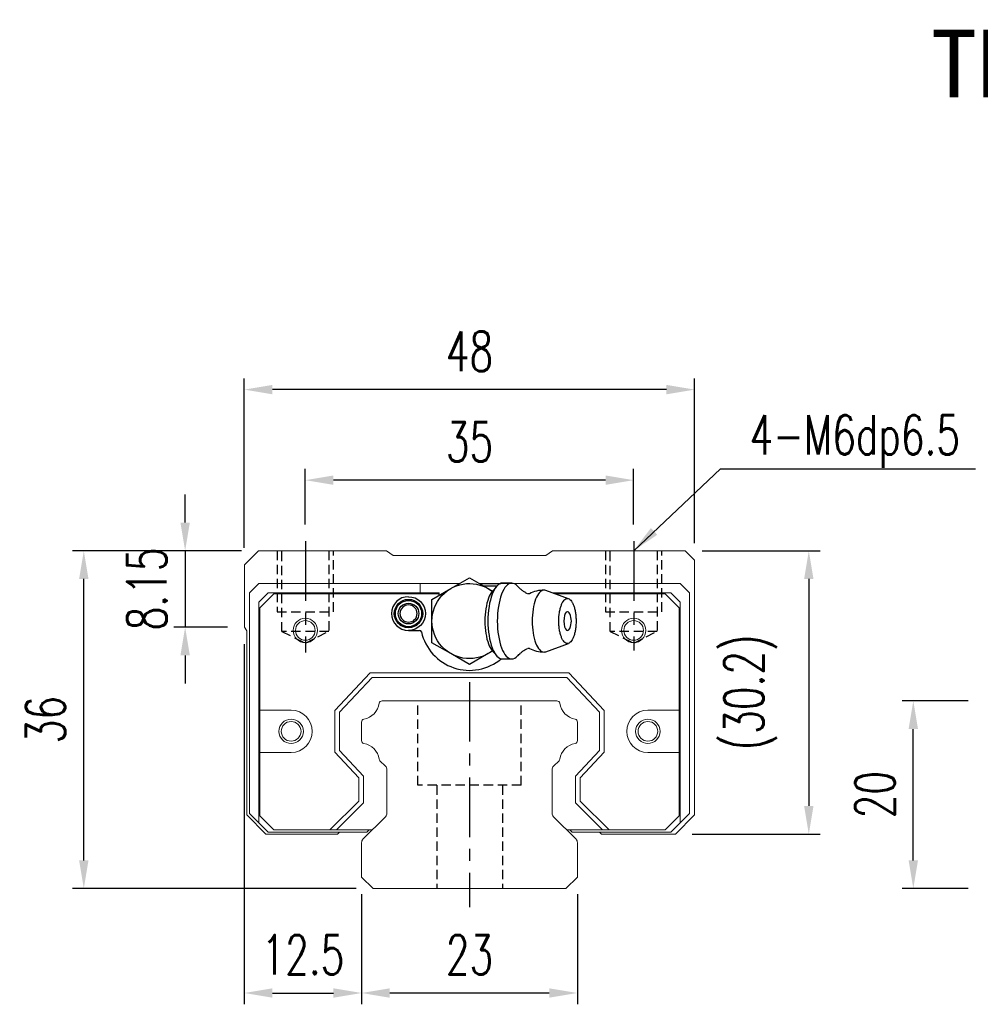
# Model space of a CAD drawing. Header units: millimetres. Extents: x 46 to 338, y 99 to 208.
# Tile 1 of 51: x 46 to 148, y 104 to 208. Entities that reach past the tile are written whole.
import ezdxf
from ezdxf.enums import TextEntityAlignment as Align

# ---------------------------------------------------------------- set-up
doc = ezdxf.new("R2010")
doc.units = ezdxf.units.MM
doc.header["$PDSIZE"] = -1
doc.linetypes.add('CENTER', pattern=[10.16, 6.35, -1.27, 1.27, -1.27])
doc.linetypes.add('DASHED', pattern=[0.75, 0.5, -0.25])
for name, color, linetype in [('2', 7, 'Continuous'), ('CHA', 7, 'Continuous'), ('CL', 1, 'CENTER'), ('DIM', 4, 'Continuous'), ('HID', 2, 'DASHED'), ('OUT', 3, 'Continuous')]:
    doc.layers.add(name, color=color, linetype=linetype)
doc.styles.add('DIM-7', font='SIMPLEX.shx', dxfattribs={"width": 0.7, "bigfont": 'chineset.shx'})
doc.styles.add('T', font='kaiu.ttf')
doc.dimstyles.new('CNS', dxfattribs={"dimtxt": 3.5, "dimasz": 2.5, "dimexe": 1, "dimexo": 1.5, "dimgap": 0.09, "dimtad": 0, "dimdsep": 46, "dimtxsty": 'DIM-7', "dimcen": 0.09, "dimclrd": 1, "dimclre": 1, "dimclrt": 4, "dimadec": 0, "dimazin": 0, "dimtfac": 1, "dimtix": 1, "dimtmove": 2, "dimatfit": 3, "dimfxl": 1, "dimtvp": 0.971429, "dimtolj": 1, "dimarcsym": 0})

# ---------------------------------------------------------------- blocks, each defined once
blk = doc.blocks.new('*D2')
at = {"layer": 'DEFPOINTS', "color": 0}
for p in [(140.9, 135.84), (148.56, 135.84), (148.56, 115.84)]:
    blk.add_point(p, dxfattribs=at)
at = {"layer": 'DIM', "color": 7, "lineweight": -2}
for p, q in [((146.76, 135.84), (139.7, 135.84)), ((140.9, 118.84), (140.9, 132.84)), ((146.76, 115.84), (139.7, 115.84))]:
    blk.add_line(p, q, dxfattribs=at)
at = {"layer": 'DIM', "color": 7}
for points in [[(140.4, 132.84), (141.4, 132.84), (140.9, 135.84)], [(140.4, 118.84), (141.4, 118.84), (140.9, 115.84)]]:
    blk.add_solid(points, dxfattribs=at)
at = {"layer": 'DIM', "color": 7, "insert": (136.82, 125.84), "char_height": 4.2, "attachment_point": 5, "rotation": 90, "style": 'DIM-7'}
blk.add_mtext('\\A1;20', dxfattribs=at)
blk = doc.blocks.new('*D18')
at = {"layer": 'DEFPOINTS', "color": 0}
for p in [(69.59, 169.01), (69.59, 150.34), (117.59, 150.84)]:
    blk.add_point(p, dxfattribs=at)
at = {"layer": 'DIM', "color": 7, "lineweight": -2}
for p, q in [((69.59, 152.14), (69.59, 170.21)), ((117.59, 152.64), (117.59, 170.21)), ((114.59, 169.01), (72.59, 169.01))]:
    blk.add_line(p, q, dxfattribs=at)
at = {"layer": 'DIM', "color": 7}
for points in [[(72.59, 169.51), (72.59, 168.51), (69.59, 169.01)], [(114.59, 169.51), (114.59, 168.51), (117.59, 169.01)]]:
    blk.add_solid(points, dxfattribs=at)
at = {"layer": 'DIM', "color": 7, "insert": (93.59, 173.09), "char_height": 4.2, "attachment_point": 5, "style": 'DIM-7'}
blk.add_mtext('\\A1;48', dxfattribs=at)
blk = doc.blocks.new('*D19')
at = {"layer": 'DEFPOINTS', "color": 0}
for p in [(76.09, 159.36), (76.09, 152.84), (111.09, 152.84)]:
    blk.add_point(p, dxfattribs=at)
at = {"layer": 'DIM', "color": 7, "lineweight": -2}
for p, q in [((76.09, 154.64), (76.09, 160.56)), ((111.09, 154.64), (111.09, 160.56)), ((108.09, 159.36), (79.09, 159.36))]:
    blk.add_line(p, q, dxfattribs=at)
at = {"layer": 'DIM', "color": 7}
for points in [[(79.09, 159.86), (79.09, 158.86), (76.09, 159.36)], [(108.09, 159.86), (108.09, 158.86), (111.09, 159.36)]]:
    blk.add_solid(points, dxfattribs=at)
at = {"layer": 'DIM', "color": 7, "insert": (93.59, 163.44), "char_height": 4.2, "attachment_point": 5, "style": 'DIM-7'}
blk.add_mtext('\\A1;35', dxfattribs=at)
blk = doc.blocks.new('*D20')
at = {"layer": 'DEFPOINTS', "color": 0}
for p in [(116.59, 151.84), (115.54, 121.64), (129.76, 121.64)]:
    blk.add_point(p, dxfattribs=at)
at = {"layer": 'DIM', "color": 7, "lineweight": -2}
for p, q in [((118.39, 151.84), (130.96, 151.84)), ((129.76, 148.84), (129.76, 124.64)), ((117.34, 121.64), (130.96, 121.64))]:
    blk.add_line(p, q, dxfattribs=at)
at = {"layer": 'DIM', "color": 7}
for points in [[(129.26, 148.84), (130.26, 148.84), (129.76, 151.84)], [(129.26, 124.64), (130.26, 124.64), (129.76, 121.64)]]:
    blk.add_solid(points, dxfattribs=at)
at = {"layer": 'DIM', "color": 7, "insert": (123.54, 136.74), "char_height": 4.2, "attachment_point": 5, "rotation": 90, "style": 'DIM-7'}
blk.add_mtext('\\A1;(30.2)', dxfattribs=at)
blk = doc.blocks.new('*D21')
at = {"layer": 'DEFPOINTS', "color": 0}
for p in [(82.09, 117.04), (105.09, 117.04), (82.09, 104.71)]:
    blk.add_point(p, dxfattribs=at)
at = {"layer": 'DIM', "color": 7, "lineweight": -2}
for p, q in [((82.09, 115.24), (82.09, 103.51)), ((105.09, 115.24), (105.09, 103.51)), ((102.09, 104.71), (85.09, 104.71))]:
    blk.add_line(p, q, dxfattribs=at)
at = {"layer": 'DIM', "color": 7}
for points in [[(85.09, 105.21), (85.09, 104.21), (82.09, 104.71)], [(102.09, 105.21), (102.09, 104.21), (105.09, 104.71)]]:
    blk.add_solid(points, dxfattribs=at)
at = {"layer": 'DIM', "color": 7, "insert": (93.59, 108.79), "char_height": 4.2, "attachment_point": 5, "style": 'DIM-7'}
blk.add_mtext('\\A1;23', dxfattribs=at)
blk = doc.blocks.new('*D22')
at = {"layer": 'DEFPOINTS', "color": 0}
for p in [(52.48, 151.84), (71.09, 151.84), (83.31, 115.84)]:
    blk.add_point(p, dxfattribs=at)
at = {"layer": 'DIM', "color": 7, "lineweight": -2}
for p, q in [((69.29, 151.84), (51.28, 151.84)), ((52.48, 118.84), (52.48, 148.84)), ((81.51, 115.84), (51.28, 115.84))]:
    blk.add_line(p, q, dxfattribs=at)
at = {"layer": 'DIM', "color": 7}
for points in [[(51.98, 148.84), (52.98, 148.84), (52.48, 151.84)], [(51.98, 118.84), (52.98, 118.84), (52.48, 115.84)]]:
    blk.add_solid(points, dxfattribs=at)
at = {"layer": 'DIM', "color": 7, "insert": (48.4, 133.84), "char_height": 4.2, "attachment_point": 5, "rotation": 90, "style": 'DIM-7'}
blk.add_mtext('\\A1;36', dxfattribs=at)
blk = doc.blocks.new('*D23')
at = {"layer": 'DEFPOINTS', "color": 0}
for p in [(71.09, 151.84), (63.28, 143.69), (69.59, 143.69)]:
    blk.add_point(p, dxfattribs=at)
at = {"layer": 'DIM', "color": 7, "lineweight": -2}
for p, q in [((63.28, 154.84), (63.28, 157.84)), ((69.29, 151.84), (62.08, 151.84)), ((63.28, 151.84), (63.28, 143.69)), ((67.79, 143.69), (62.08, 143.69)), ((63.28, 140.69), (63.28, 137.69))]:
    blk.add_line(p, q, dxfattribs=at)
at = {"layer": 'DIM', "color": 7}
for points in [[(62.78, 154.84), (63.78, 154.84), (63.28, 151.84)], [(62.78, 140.69), (63.78, 140.69), (63.28, 143.69)]]:
    blk.add_solid(points, dxfattribs=at)
at = {"layer": 'DIM', "color": 7, "insert": (59.2, 147.77), "char_height": 4.2, "attachment_point": 5, "rotation": 90, "style": 'DIM-7'}
blk.add_mtext('\\A1;8.15', dxfattribs=at)
blk = doc.blocks.new('*D24')
at = {"layer": 'DEFPOINTS', "color": 0}
for p in [(69.59, 143.69), (82.09, 117.04), (82.09, 104.71)]:
    blk.add_point(p, dxfattribs=at)
at = {"layer": 'DIM', "color": 7, "lineweight": -2}
for p, q in [((69.59, 141.89), (69.59, 103.51)), ((82.09, 115.24), (82.09, 103.51)), ((72.59, 104.71), (79.09, 104.71))]:
    blk.add_line(p, q, dxfattribs=at)
at = {"layer": 'DIM', "color": 7}
for points in [[(72.59, 105.21), (72.59, 104.21), (69.59, 104.71)], [(79.09, 105.21), (79.09, 104.21), (82.09, 104.71)]]:
    blk.add_solid(points, dxfattribs=at)
at = {"layer": 'DIM', "color": 7, "insert": (75.84, 108.79), "char_height": 4.2, "attachment_point": 5, "style": 'DIM-7'}
blk.add_mtext('\\A1;12.5', dxfattribs=at)

msp = doc.modelspace()

# ---------------------------------------------------------------- linework, layer by layer
at = {"layer": '2', "color": 0, "linetype": 'Continuous'}
for p, q in [((91.593, 147.809), (93.593, 148.963)), ((93.593, 148.963), (95.593, 147.809)), ((94.664, 148.345), (96.938, 148.345)), ((95.097, 148.095), (96.528, 148.095)), ((96.455, 148.018), (95.999, 147.476)), ((98.101, 148.386), (97.1, 148.386)), ((98.674, 148.095), (98.672, 148.095)), ((89.593, 146.654), (91.593, 147.809)), ((90.343, 147.087), (90.343, 147.345)), ((95.593, 147.809), (96.055, 147.542)), ((104.162, 146.721), (101.716, 147.612)), ((89.593, 144.345), (89.593, 146.654)), ((89.593, 142.035), (89.593, 144.345)), ((87.093, 143.345), (88.276, 143.345)), ((91.593, 140.881), (89.593, 142.035)), ((101.716, 141.078), (104.162, 141.969)), ((93.593, 139.726), (91.593, 140.881)), ((95.593, 140.881), (93.593, 139.726)), ((96.055, 141.147), (95.593, 140.881)), ((95.999, 141.214), (96.455, 140.671)), ((97.1, 140.303), (98.101, 140.303))]:
    msp.add_line(p, q, dxfattribs=at)
at = {"layer": '2', "color": 0, "linetype": 'Continuous', "extrusion": (0, 0, -1)}
for centre, radius, start, end in [((-93.593, 144.345), 4, 232.1994, 127.85546), ((-87.093, 145.145), 1.8, 90, 270), ((-87.093, 145.145), 1.515, 270, 90), ((-87.093, 145.145), 1.4, 270, 90), ((-87.093, 145.145), 1.1, 270, 90), ((-87.093, 145.145), 1.515, 90, 270), ((-87.093, 145.145), 1.4, 90, 270), ((-87.093, 145.145), 1.1, 90, 270)]:
    msp.add_arc(centre, radius, start, end, dxfattribs=at)
at = {"layer": '2', "color": 0, "linetype": 'Continuous'}
for centre, radius, start, end in [((87.093, 145.145), 1.8, 90, 270), ((101.538, 144.345), 3.3, 90, 118.26666), ((87.093, 145.145), 0.918, 90, 270), ((87.093, 145.145), 0.918, 270, 90), ((102.631, 144.345), 1.817, 334.63704, 25.36296), ((88.276, 143.145), 0.2, 12.71981, 90), ((93.593, 144.345), 5.25, 192.71981, 310.13982), ((101.538, 144.345), 3.3, 241.72374, 269.99834)]:
    msp.add_arc(centre, radius, start, end, dxfattribs=at)
for start_param, end_param in [(0, 3.8206669), (5.6040117, 6.2831853)]:
    msp.add_ellipse((104.033, 144.345), major_axis=(0, 1), ratio=0.382683, start_param=start_param, end_param=end_param, dxfattribs=at)
for points, knots in [([(97.1, 148.386), (96.695, 148.386), (96.293, 147.951), (95.72, 146.454), (95.553, 145.403), (95.553, 144.345)], [0, 0, 0, 0, 0.5, 0.5, 1, 1, 1, 1]), ([(98.707, 148.059), (98.516, 148.271), (98.309, 148.386), (97.696, 148.386), (97.294, 147.951), (96.721, 146.454), (96.554, 145.403), (96.554, 144.345)], [0, 0, 0, 0, 0.204178, 0.204178, 0.602089, 0.602089, 1, 1, 1, 1]), ([(99.791, 147.253), (99.692, 147.303), (99.491, 147.413), (99.22, 147.597), (98.986, 147.785), (98.818, 147.943), (98.739, 148.029), (98.71, 148.062)], [0, 0, 0, 0, 0.2043584, 0.4374743, 0.6573003, 0.8634903, 1, 1, 1, 1]), ([(96.003, 147.477), (95.86, 147.307), (95.728, 147.071), (95.373, 146.143), (95.231, 145.247), (95.231, 144.345)], [0, 0, 0, 0, 0.3133047, 0.3133047, 1, 1, 1, 1]), ([(99.973, 147.25), (99.973, 147.25), (99.973, 147.25), (99.929, 147.233), (99.855, 147.23), (99.799, 147.247), (99.794, 147.249), (99.794, 147.249)], [0, 0, 0, 0, 0.0733162, 0.3263169, 0.6168838, 0.8870475, 1, 1, 1, 1]), ([(101.713, 147.612), (101.655, 147.634), (101.597, 147.645), (101.208, 147.645), (100.879, 147.289), (100.411, 146.067), (100.275, 145.209), (100.275, 144.345)], [0, 0, 0, 0, 0.0810935, 0.0810935, 0.5405467, 0.5405467, 1, 1, 1, 1]), ([(103.114, 144.345), (103.114, 144.187), (103.126, 143.874), (103.179, 143.42), (103.264, 143.003), (103.379, 142.637), (103.519, 142.336), (103.679, 142.113), (103.852, 141.976), (104.033, 141.929), (104.213, 141.976), (104.386, 142.113), (104.546, 142.336), (104.686, 142.637), (104.801, 143.003), (104.887, 143.42), (104.939, 143.873), (104.957, 144.345), (104.939, 144.816), (104.887, 145.269), (104.801, 145.687), (104.686, 146.053), (104.546, 146.353), (104.386, 146.576), (104.213, 146.714), (104.033, 146.76), (103.852, 146.714), (103.679, 146.576), (103.519, 146.353), (103.379, 146.053), (103.264, 145.686), (103.15, 145.132), (103.114, 144.658), (103.114, 144.345)], [0, 0, 0, 0, 0.0312594, 0.0625188, 0.0937782, 0.1250376, 0.156297, 0.1875564, 0.2188159, 0.2500753, 0.2813347, 0.3125941, 0.3438535, 0.3751129, 0.4063723, 0.4376317, 0.4688911, 0.5001505, 0.5314099, 0.5626693, 0.5939287, 0.6251882, 0.6564476, 0.687707, 0.7189664, 0.7502258, 0.7814852, 0.8127446, 0.844004, 0.8752634, 0.9065228, 0.9377822, 1, 1, 1, 1]), ([(95.231, 144.345), (95.231, 143.443), (95.373, 142.547), (95.728, 141.618), (95.86, 141.382), (96.003, 141.212)], [0, 0, 0, 0, 0.6866953, 0.6866953, 1, 1, 1, 1]), ([(95.553, 144.345), (95.553, 143.287), (95.72, 142.235), (96.293, 140.739), (96.695, 140.303), (97.1, 140.303)], [0, 0, 0, 0, 0.5, 0.5, 1, 1, 1, 1]), ([(96.554, 144.345), (96.554, 143.287), (96.721, 142.235), (97.294, 140.739), (97.696, 140.303), (98.309, 140.303), (98.516, 140.418), (98.708, 140.631)], [0, 0, 0, 0, 0.3978318, 0.3978318, 0.7956637, 0.7956637, 1, 1, 1, 1]), ([(100.275, 144.345), (100.275, 143.481), (100.411, 142.622), (100.879, 141.4), (101.208, 141.045), (101.597, 141.045), (101.655, 141.056), (101.713, 141.077)], [0, 0, 0, 0, 0.4594533, 0.4594533, 0.9189065, 0.9189065, 1, 1, 1, 1]), ([(98.711, 140.628), (98.728, 140.648), (98.791, 140.719), (98.944, 140.867), (99.18, 141.063), (99.465, 141.261), (99.681, 141.381), (99.791, 141.437)], [0, 0, 0, 0, 0.0852239, 0.2986763, 0.5272696, 0.7723838, 1, 1, 1, 1]), ([(99.794, 141.44), (99.795, 141.441), (99.804, 141.445), (99.868, 141.461), (99.942, 141.455), (99.979, 141.436), (99.976, 141.438), (99.976, 141.438)], [0, 0, 0, 0, 0.1544133, 0.4194337, 0.7435623, 0.9927018, 1, 1, 1, 1])]:
    msp.add_open_spline(points, degree=3, knots=knots, dxfattribs=at)
at = {"layer": 'CL', "color": 0}
for p, q in [((76.093, 152.845), (76.093, 140.995)), ((111.093, 152.845), (111.093, 141.202)), ((93.6, 137.845), (93.6, 113.845))]:
    msp.add_line(p, q, dxfattribs=at)
at = {"layer": 'HID', "color": 0, "ltscale": 2}
for p, q in [((73.093, 151.845), (73.093, 145.345)), ((73.593, 143.245), (73.593, 151.845)), ((78.593, 151.845), (78.593, 143.245)), ((79.093, 145.345), (79.093, 151.845)), ((108.093, 151.845), (108.093, 145.345)), ((108.593, 143.245), (108.593, 151.845)), ((113.593, 151.845), (113.593, 143.245)), ((114.093, 145.345), (114.093, 151.845)), ((73.093, 145.345), (79.093, 145.345)), ((108.093, 145.345), (114.093, 145.345)), ((73.593, 143.245), (76.093, 141.995)), ((78.593, 143.245), (73.593, 143.245)), ((76.093, 141.995), (78.593, 143.245)), ((108.593, 143.245), (111.093, 141.995)), ((113.593, 143.245), (108.593, 143.245)), ((111.093, 141.995), (113.593, 143.245)), ((88.1, 126.845), (88.1, 135.845)), ((99.1, 126.845), (99.1, 135.845)), ((99.1, 126.845), (88.1, 126.845)), ((90.1, 126.845), (90.1, 115.845)), ((97.1, 126.845), (97.1, 115.845))]:
    msp.add_line(p, q, dxfattribs=at)
at = {"layer": 'OUT', "color": 0, "linetype": 'Continuous', "lineweight": 15}
for p, q in [((71.093, 151.845), (69.593, 150.345)), ((84.74, 151.845), (71.093, 151.845)), ((85.45, 151.345), (84.74, 151.845)), ((101.735, 151.345), (85.45, 151.345)), ((102.445, 151.845), (101.735, 151.345)), ((116.593, 151.845), (102.445, 151.845)), ((117.593, 150.845), (116.593, 151.845)), ((69.593, 150.345), (69.593, 143.695)), ((117.593, 123.695), (117.593, 150.845)), ((70.143, 147.345), (71.143, 148.345)), ((71.143, 148.345), (88.343, 148.345)), ((88.343, 148.345), (92.521, 148.345)), ((88.343, 148.345), (88.343, 147.345)), ((94.664, 148.345), (98.843, 148.345)), ((98.843, 148.345), (116.043, 148.345)), ((116.043, 148.345), (117.043, 147.345)), ((70.143, 123.845), (70.143, 147.345)), ((72.143, 147.345), (71.143, 146.345)), ((71.243, 145.745), (72.743, 147.245)), ((88.343, 147.345), (72.143, 147.345)), ((72.743, 147.245), (88.343, 147.245)), ((90.343, 147.345), (88.343, 147.345)), ((88.343, 147.245), (90.343, 147.245)), ((115.043, 147.345), (102.449, 147.345)), ((102.724, 147.245), (114.443, 147.245)), ((114.443, 147.245), (115.943, 145.745)), ((116.043, 146.345), (115.043, 147.345)), ((117.043, 147.345), (117.043, 123.845)), ((71.143, 146.345), (71.143, 122.845)), ((116.043, 122.845), (116.043, 146.345)), ((71.243, 134.844), (71.243, 145.745)), ((115.943, 145.745), (115.943, 134.844)), ((69.593, 143.695), (69.843, 143.32)), ((69.843, 143.32), (69.843, 123.695)), ((79.242, 134.825), (82.991, 138.845)), ((82.991, 138.845), (104.195, 138.845)), ((104.195, 138.845), (107.943, 134.825)), ((83.208, 138.345), (79.743, 134.628)), ((103.977, 138.345), (83.208, 138.345)), ((107.443, 134.628), (103.977, 138.345)), ((84.269, 135.845), (102.916, 135.845)), ((71.243, 130.344), (71.243, 134.844)), ((74.581, 134.844), (71.243, 134.844)), ((79.243, 130.363), (79.243, 134.825)), ((79.743, 134.628), (79.743, 130.56)), ((107.443, 130.56), (107.443, 134.628)), ((107.943, 134.825), (107.943, 130.363)), ((115.943, 134.844), (112.604, 134.844)), ((115.943, 134.844), (115.943, 130.344)), ((82.093, 131.604), (82.093, 133.584)), ((105.093, 133.584), (105.093, 131.604)), ((71.243, 130.344), (74.581, 130.344)), ((71.243, 123.595), (71.243, 130.344)), ((81.793, 127.629), (79.243, 130.363)), ((79.743, 130.56), (82.293, 127.826)), ((104.893, 127.826), (107.443, 130.56)), ((107.943, 130.363), (105.393, 127.629)), ((112.604, 130.344), (115.943, 130.344)), ((115.943, 130.344), (115.943, 123.595)), ((84.646, 128.871), (84.052, 129.465)), ((103.133, 129.465), (102.539, 128.871)), ((84.793, 123.852), (84.793, 128.518)), ((102.393, 128.518), (102.393, 123.852)), ((81.793, 125.17), (81.793, 127.629)), ((82.293, 127.826), (82.293, 124.963)), ((104.893, 124.963), (104.893, 127.826)), ((105.393, 127.629), (105.393, 125.17)), ((78.717, 122.095), (81.793, 125.17)), ((82.293, 124.963), (79.424, 122.095)), ((107.761, 122.095), (104.893, 124.963)), ((105.393, 125.17), (108.468, 122.095)), ((71.143, 122.845), (70.143, 123.845)), ((117.043, 123.845), (116.043, 122.845)), ((69.843, 123.695), (71.893, 121.645)), ((71.143, 122.845), (72.143, 121.845)), ((72.743, 122.095), (71.243, 123.595)), ((82.239, 121.091), (84.646, 123.498)), ((102.539, 123.498), (104.946, 121.091)), ((115.943, 123.595), (114.443, 122.095)), ((115.043, 121.845), (116.043, 122.845)), ((115.543, 121.645), (117.593, 123.695)), ((72.143, 121.845), (82.639, 121.845)), ((78.717, 122.095), (72.743, 122.095)), ((83.243, 122.095), (78.717, 122.095)), ((83.243, 122.095), (79.424, 122.095)), ((79.531, 121.645), (79.731, 121.845)), ((82.889, 122.095), (82.639, 121.845)), ((107.761, 122.095), (103.943, 122.095)), ((108.468, 122.095), (103.943, 122.095)), ((104.546, 121.845), (104.296, 122.095)), ((104.546, 121.845), (115.043, 121.845)), ((107.455, 121.845), (107.655, 121.645)), ((114.443, 122.095), (108.468, 122.095)), ((71.893, 121.645), (79.531, 121.645)), ((82.093, 117.045), (82.093, 120.738)), ((105.093, 120.738), (105.093, 117.045)), ((107.655, 121.645), (115.543, 121.645)), ((83.307, 115.845), (82.093, 117.045)), ((105.093, 117.045), (103.878, 115.845)), ((103.893, 115.845), (83.307, 115.845))]:
    msp.add_line(p, q, dxfattribs=at)
for centre, radius in [((76.093, 143.345), 1.3), ((76.093, 143.345), 1.05), ((111.093, 143.345), 1.3), ((111.093, 143.345), 1.05), ((74.581, 132.594), 1.3), ((74.581, 132.594), 1.05), ((112.604, 132.594), 1.3), ((112.604, 132.594), 1.05)]:
    msp.add_circle(centre, radius, dxfattribs=at)
for centre, radius, start, end in [((81.95, 135.886), 2.044, 280.87121, 351.61737), ((84.269, 135.545), 0.3, 90, 171.61737), ((102.916, 135.545), 0.3, 8.38263, 90), ((105.235, 135.886), 2.044, 188.38263, 259.12879), ((74.581, 132.594), 2.25, 270, 90), ((112.604, 132.594), 2.25, 90, 270), ((82.393, 133.584), 0.3, 100.87121, 180.00001), ((104.793, 133.584), 0.3, 359.99999, 79.12879), ((82.393, 131.604), 0.3, 179.99999, 259.12866), ((81.95, 129.302), 2.044, 9.2089, 79.12866), ((105.235, 129.302), 2.044, 100.87134, 170.79109), ((104.793, 131.604), 0.3, 280.87134, 0.00001), ((84.264, 129.677), 0.3, 189.20891, 225), ((102.921, 129.677), 0.3, 315, 350.79109), ((84.293, 128.518), 0.5, 0, 45), ((102.893, 128.518), 0.5, 135, 180.00001), ((84.293, 123.852), 0.5, 315, 360), ((102.893, 123.852), 0.5, 179.99999, 225), ((82.593, 120.738), 0.5, 135, 180.00001), ((104.593, 120.738), 0.5, 360, 45)]:
    msp.add_arc(centre, radius, start, end, dxfattribs=at)

# ---------------------------------------------------------------- texts
at = {"layer": 'CHA', "color": 7, "style": 'T'}
msp.add_text('TRC25VE', height=7.2, dxfattribs=at).set_placement((159.937, 203.767), align=Align.MIDDLE)
at = {"layer": 'DIM', "color": 0, "insert": (123.442, 160.68), "char_height": 4.2, "attachment_point": 7, "style": 'DIM-7'}
msp.add_mtext('\\A1;4-M6dp6.5', dxfattribs=at)

# ---------------------------------------------------------------- dimensions: what is measured, and where the dimension line sits
at = {"layer": 'DIM', "color": 0}
for base, p1, p2, picture, middle in [((69.593, 169.009), (117.593, 150.845), (69.593, 150.345), '*D18', (93.593, 173.089)), ((76.093, 159.361), (111.093, 152.845), (76.093, 152.845), '*D19', (93.593, 163.441)), ((82.093, 104.707), (69.593, 143.695), (82.093, 117.045), '*D24', (75.843, 108.787)), ((82.093, 104.707), (105.093, 117.045), (82.093, 117.045), '*D21', (93.593, 108.787))]:
    dim = msp.add_linear_dim(base=base, p1=p1, p2=p2, dimstyle='CNS', override={"dimscale": 1.2, "dimclrd": 7, "dimclre": 7, "dimclrt": 7}, dxfattribs=at)
    dim.commit()
    dim.dimension.update_dxf_attribs({"geometry": picture, "text_midpoint": middle})
for base, p1, p2, picture, middle in [((63.279, 143.695), (71.093, 151.845), (69.593, 143.695), '*D23', (59.199, 147.77)), ((52.48, 151.845), (83.307, 115.845), (71.093, 151.845), '*D22', (48.4, 133.845)), ((140.904, 135.845), (148.564, 115.845), (148.564, 135.845), '*D2', (136.824, 125.845))]:
    dim = msp.add_linear_dim(base=base, p1=p1, p2=p2, angle=90, dimstyle='CNS', override={"dimscale": 1.2, "dimclrd": 7, "dimclre": 7, "dimclrt": 7}, dxfattribs=at)
    dim.commit()
    dim.dimension.update_dxf_attribs({"geometry": picture, "text_midpoint": middle})
dim = msp.add_linear_dim(base=(129.759, 121.645), p1=(116.593, 151.845), p2=(115.543, 121.645), angle=90, text='(<>)', dimstyle='CNS', override={"dimscale": 1.2, "dimclrd": 7, "dimclre": 7, "dimclrt": 7}, dxfattribs=at)
dim.commit()
dim.dimension.update_dxf_attribs({"geometry": '*D20', "text_midpoint": (123.541, 136.745)})

# ---------------------------------------------------------------- leaders
at = {"layer": 'DIM', "color": 0, "annotation_type": 0, "has_hookline": 1, "hookline_direction": 0, "text_width": 24.08}
msp.add_leader([(111.093, 151.845), (120.334, 160.572), (123.334, 160.572)], dimstyle='CNS', override={"dimscale": 1.2, "dimgap": 0.09, "dimtad": 1, "dimclrd": 7, "dimclre": 4}, dxfattribs=at)

doc.saveas('drawing.dxf')
